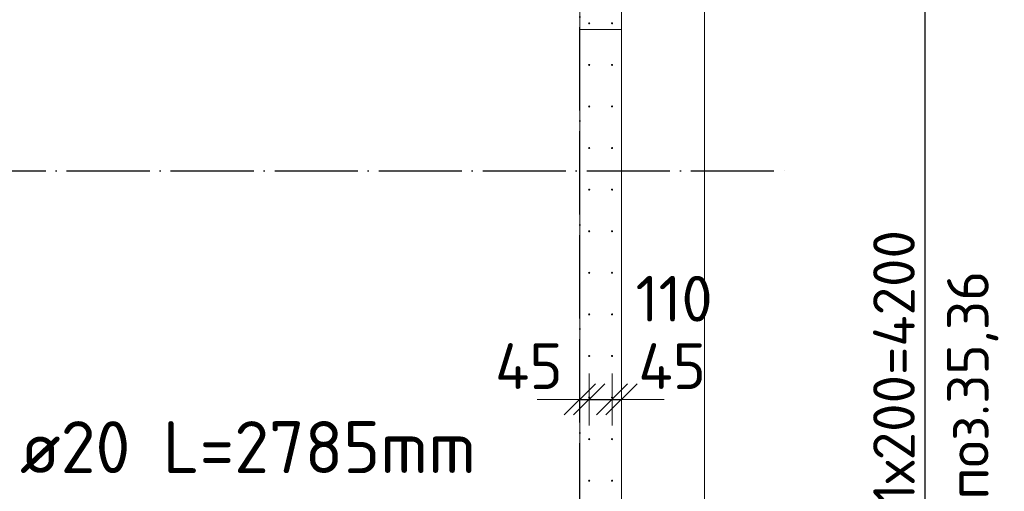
# Model space of a CAD drawing. Header units: millimetres. Extents: x -3725 to 93325, y -74170 to 82591.
# Tile 51 of 140: x 71207 to 75941, y 18499 to 20767. Entities that reach past the tile are written whole.
import ezdxf

# ---------------------------------------------------------------- set-up
doc = ezdxf.new("R2010")
doc.units = ezdxf.units.MM
doc.header["$PDMODE"] = 65
for name, pattern in [('______11', [500, 400, -50, 0, -50]), ('______2', [270, 200, -70]), ('______3', [500, 400, -100]), ('______5', [1100, 800, -100, 100, -100])]:
    doc.linetypes.add(name, pattern=pattern)
for name, color, linetype, lineweight in [('Standard', 7, 'Continuous', 25), ('Арм.стержн. Выпуски', 180, 'Continuous', 35), ('Балка_ общее', 7, '______3', 13), ('Размерная линия_ общее', 7, 'Continuous', 13), ('Размерная линия_ общее_1', 7, 'Continuous', 13), ('Стена_ общее', 7, 'Continuous', 35), ('Фундамент (1)', 7, 'Continuous', 35)]:
    doc.layers.add(name, color=color, linetype=linetype, lineweight=lineweight)
doc.layers.add('Осевая линия_ общее', color=7, linetype='______5', lineweight=13, true_color=0xa0a0a0)
doc.styles.add('ISOCPEUR', font='ISOCPEUR')
doc.dimstyles.new('DIMSTYLE_13', dxfattribs={"dimtxt": 200, "dimasz": 200, "dimexe": 0, "dimexo": 0, "dimgap": 100, "dimtad": 2, "dimdec": 0, "dimrnd": 5, "dimzin": 12, "dimdsep": 46, "dimtxsty": 'ISOCPEUR', "dimblk1": 'ALL_ML_STRICH', "dimblk2": 'ALL_ML_STRICH', "dimsah": 1, "dimcen": 0, "dimclrd": 7, "dimclre": 256, "dimclrt": 7, "dimadec": 0, "dimazin": 0, "dimtfac": 1, "dimtdec": 0, "dimtix": 1, "dimtmove": 2, "dimatfit": 3, "dimfxl": 0, "dimtzin": 0, "dimlwd": 0, "dimlwe": -3, "dimarcsym": 0})
doc.dimstyles.new('DIMSTYLE_5', dxfattribs={"dimtxt": 220, "dimasz": 250, "dimexe": 0, "dimexo": 0, "dimgap": 110, "dimtad": 2, "dimdec": 0, "dimrnd": 5, "dimzin": 12, "dimdsep": 46, "dimtxsty": 'ISOCPEUR', "dimblk1": 'ALL_ML_STRICH', "dimblk2": 'ALL_ML_STRICH', "dimsah": 1, "dimcen": 0, "dimclrd": 7, "dimclre": 256, "dimclrt": 7, "dimadec": 0, "dimazin": 0, "dimtfac": 1, "dimtdec": 0, "dimtix": 1, "dimtmove": 2, "dimatfit": 3, "dimfxl": 0, "dimtvp": 1.2, "dimtzin": 0, "dimlwd": 0, "dimlwe": -3, "dimarcsym": 0})

# ---------------------------------------------------------------- blocks, each defined once
blk = doc.blocks.new('СЛОЖНЫЙ_ОБЪЕКТ_6')
at = {"layer": 'Осевая линия_ общее', "color": 253, "linetype": '______11', "lineweight": -3, "true_color": 0xa0a0a0, "transparency": 33554687}
for p, q in [((73900, 15830), (73900, 40010)), ((56930, 20040), (74900, 20040))]:
    blk.add_line(p, q, dxfattribs=at)
blk = doc.blocks.new('ALL_ML_STRICH')
at = {"color": 0, "linetype": 'ByBlock', "lineweight": -2}
for p, q in [((0, -0.5), (0, 0.5)), ((-0.3, -0.3), (0.3, 0.3)), ((-1, 0), (0.5, 0))]:
    blk.add_line(p, q, dxfattribs=at)
blk = doc.blocks.new('*D372')
at = {"layer": 'DEFPOINTS', "color": 7, "linetype": 'Continuous', "lineweight": 13, "transparency": 33554687}
for p in [(73945, 18999.2), (73900, 18951.7), (73900, 18941.3)]:
    blk.add_point(p, dxfattribs=at)
at = {"layer": 'Размерная линия_ общее', "color": 253, "linetype": 'Continuous', "lineweight": -2, "true_color": 0xa0a0a0, "transparency": 33554687}
for p, q in [((73900, 18941.3), (73900, 18941.3)), ((73945, 18941.3), (73945, 18941.3))]:
    blk.add_line(p, q, dxfattribs=at)
at = {"layer": 'Размерная линия_ общее', "color": 7, "linetype": 'Continuous', "lineweight": -2, "transparency": 33554687}
blk.add_line((73900, 18941.3), (73945, 18941.3), dxfattribs=at)
at = {"layer": 'Размерная линия_ общее', "color": 7, "linetype": 'Continuous', "lineweight": 13, "transparency": 33554687, "xscale": 250, "yscale": 250, "zscale": 250}
blk.add_blockref('ALL_ML_STRICH', (73945, 18941.3), dxfattribs=at)
at = {"layer": 'Размерная линия_ общее', "color": 7, "linetype": 'Continuous', "lineweight": 13, "transparency": 33554687, "xscale": 250, "yscale": 250, "zscale": 250, "rotation": 180}
blk.add_blockref('ALL_ML_STRICH', (73900, 18941.3), dxfattribs=at)
at = {"layer": 'Размерная линия_ общее', "color": 7, "linetype": 'Continuous', "lineweight": 13, "transparency": 33554687, "insert": (73655, 19101.2), "char_height": 220, "width": 440, "attachment_point": 5, "style": 'ISOCPEUR'}
blk.add_mtext('\\A1;{45}', dxfattribs=at)
blk = doc.blocks.new('*D373')
at = {"layer": 'DEFPOINTS', "color": 7, "linetype": 'Continuous', "lineweight": 13, "transparency": 33554687}
for p in [(73945, 18999.2), (74055, 18999.2), (73945, 18941.3)]:
    blk.add_point(p, dxfattribs=at)
at = {"layer": 'Размерная линия_ общее', "color": 253, "linetype": 'Continuous', "lineweight": -2, "true_color": 0xa0a0a0, "transparency": 33554687}
for p, q in [((73945, 18941.3), (73945, 18941.3)), ((74055, 18941.3), (74055, 18941.3))]:
    blk.add_line(p, q, dxfattribs=at)
at = {"layer": 'Размерная линия_ общее', "color": 7, "linetype": 'Continuous', "lineweight": -2, "transparency": 33554687}
blk.add_line((73945, 18941.3), (74055, 18941.3), dxfattribs=at)
at = {"layer": 'Размерная линия_ общее', "color": 7, "linetype": 'Continuous', "lineweight": 13, "transparency": 33554687, "xscale": 250, "yscale": 250, "zscale": 250}
blk.add_blockref('ALL_ML_STRICH', (74055, 18941.3), dxfattribs=at)
at = {"layer": 'Размерная линия_ общее', "color": 7, "linetype": 'Continuous', "lineweight": 13, "transparency": 33554687, "xscale": 250, "yscale": 250, "zscale": 250, "rotation": 180}
blk.add_blockref('ALL_ML_STRICH', (73945, 18941.3), dxfattribs=at)
at = {"layer": 'Размерная линия_ общее', "color": 7, "linetype": 'Continuous', "lineweight": 13, "transparency": 33554687, "insert": (74353.7, 19425.5), "char_height": 220, "width": 660, "attachment_point": 5, "style": 'ISOCPEUR'}
blk.add_mtext('\\A1;{110}', dxfattribs=at)
blk = doc.blocks.new('*D374')
at = {"layer": 'DEFPOINTS', "color": 7, "linetype": 'Continuous', "lineweight": 13, "transparency": 33554687}
for p in [(74055, 18999.2), (74100, 18992.2), (74055, 18941.3)]:
    blk.add_point(p, dxfattribs=at)
at = {"layer": 'Размерная линия_ общее', "color": 253, "linetype": 'Continuous', "lineweight": -2, "true_color": 0xa0a0a0, "transparency": 33554687}
for p, q in [((74055, 18941.3), (74055, 18941.3)), ((74100, 18941.3), (74100, 18941.3))]:
    blk.add_line(p, q, dxfattribs=at)
at = {"layer": 'Размерная линия_ общее', "color": 7, "linetype": 'Continuous', "lineweight": -2, "transparency": 33554687}
blk.add_line((74055, 18941.3), (74100, 18941.3), dxfattribs=at)
at = {"layer": 'Размерная линия_ общее', "color": 7, "linetype": 'Continuous', "lineweight": 13, "transparency": 33554687, "xscale": 250, "yscale": 250, "zscale": 250}
blk.add_blockref('ALL_ML_STRICH', (74100, 18941.3), dxfattribs=at)
at = {"layer": 'Размерная линия_ общее', "color": 7, "linetype": 'Continuous', "lineweight": 13, "transparency": 33554687, "xscale": 250, "yscale": 250, "zscale": 250, "rotation": 180}
blk.add_blockref('ALL_ML_STRICH', (74055, 18941.3), dxfattribs=at)
at = {"layer": 'Размерная линия_ общее', "color": 7, "linetype": 'Continuous', "lineweight": 13, "transparency": 33554687, "insert": (74343.8, 19101.2), "char_height": 220, "width": 440, "attachment_point": 5, "style": 'ISOCPEUR'}
blk.add_mtext('\\A1;{45}', dxfattribs=at)
blk = doc.blocks.new('*D642')
at = {"layer": 'DEFPOINTS', "color": 7, "linetype": 'Continuous', "lineweight": 13, "transparency": 33554687}
for p in [(74055, 21150), (74055, 16950), (75560.2, 16950)]:
    blk.add_point(p, dxfattribs=at)
at = {"layer": 'Размерная линия_ общее_1', "color": 253, "linetype": 'Continuous', "lineweight": -2, "true_color": 0xa0a0a0, "transparency": 33554687}
for p, q in [((74075, 21150), (75560.2, 21150)), ((74075, 16950), (75560.2, 16950))]:
    blk.add_line(p, q, dxfattribs=at)
at = {"layer": 'Размерная линия_ общее_1', "color": 7, "linetype": 'Continuous', "lineweight": -2, "transparency": 33554687}
blk.add_line((75560.2, 16950), (75560.2, 21150), dxfattribs=at)
at = {"layer": 'Размерная линия_ общее_1', "color": 7, "linetype": 'Continuous', "lineweight": 13, "transparency": 33554687, "xscale": 200, "yscale": 200, "zscale": 200}
for p, rotation in [((75560.2, 21150), 90), ((75560.2, 16950), 270)]:
    blk.add_blockref('ALL_ML_STRICH', p, dxfattribs=dict(at, rotation=rotation))
at = {"layer": 'Размерная линия_ общее_1', "color": 7, "linetype": 'Continuous', "lineweight": 13, "transparency": 33554687, "insert": (75310.2, 18300), "char_height": 200, "width": 10, "attachment_point": 1, "rotation": 90, "line_spacing_factor": 0.60241, "style": 'ISOCPEUR'}
blk.add_mtext('21х200=4200', dxfattribs=at)

msp = doc.modelspace()

# ---------------------------------------------------------------- hatches: boundary and pattern name
at = {"layer": 'Арм.стержн. Выпуски', "linetype": 'Continuous', "lineweight": 35, "transparency": 33554687}
for points in [[(73950, 20750), (73949.6, 20751.9), (73948.5, 20753.5), (73946.9, 20754.6), (73945, 20755), (73943.1, 20754.6), (73941.5, 20753.5), (73940.4, 20751.9), (73940, 20750), (73940.4, 20748.1), (73941.5, 20746.5), (73943.1, 20745.4), (73945, 20745), (73946.9, 20745.4), (73948.5, 20746.5), (73949.6, 20748.1)], [(74060, 20750), (74059.6, 20751.9), (74058.5, 20753.5), (74056.9, 20754.6), (74055, 20755), (74053.1, 20754.6), (74051.5, 20753.5), (74050.4, 20751.9), (74050, 20750), (74050.4, 20748.1), (74051.5, 20746.5), (74053.1, 20745.4), (74055, 20745), (74056.9, 20745.4), (74058.5, 20746.5), (74059.6, 20748.1)], [(73950, 20550), (73949.6, 20551.9), (73948.5, 20553.5), (73946.9, 20554.6), (73945, 20555), (73943.1, 20554.6), (73941.5, 20553.5), (73940.4, 20551.9), (73940, 20550), (73940.4, 20548.1), (73941.5, 20546.5), (73943.1, 20545.4), (73945, 20545), (73946.9, 20545.4), (73948.5, 20546.5), (73949.6, 20548.1)], [(74060, 20550), (74059.6, 20551.9), (74058.5, 20553.5), (74056.9, 20554.6), (74055, 20555), (74053.1, 20554.6), (74051.5, 20553.5), (74050.4, 20551.9), (74050, 20550), (74050.4, 20548.1), (74051.5, 20546.5), (74053.1, 20545.4), (74055, 20545), (74056.9, 20545.4), (74058.5, 20546.5), (74059.6, 20548.1)], [(73950, 20350), (73949.6, 20351.9), (73948.5, 20353.5), (73946.9, 20354.6), (73945, 20355), (73943.1, 20354.6), (73941.5, 20353.5), (73940.4, 20351.9), (73940, 20350), (73940.4, 20348.1), (73941.5, 20346.5), (73943.1, 20345.4), (73945, 20345), (73946.9, 20345.4), (73948.5, 20346.5), (73949.6, 20348.1)], [(74060, 20350), (74059.6, 20351.9), (74058.5, 20353.5), (74056.9, 20354.6), (74055, 20355), (74053.1, 20354.6), (74051.5, 20353.5), (74050.4, 20351.9), (74050, 20350), (74050.4, 20348.1), (74051.5, 20346.5), (74053.1, 20345.4), (74055, 20345), (74056.9, 20345.4), (74058.5, 20346.5), (74059.6, 20348.1)], [(73950, 20150), (73949.6, 20151.9), (73948.5, 20153.5), (73946.9, 20154.6), (73945, 20155), (73943.1, 20154.6), (73941.5, 20153.5), (73940.4, 20151.9), (73940, 20150), (73940.4, 20148.1), (73941.5, 20146.5), (73943.1, 20145.4), (73945, 20145), (73946.9, 20145.4), (73948.5, 20146.5), (73949.6, 20148.1)], [(74060, 20150), (74059.6, 20151.9), (74058.5, 20153.5), (74056.9, 20154.6), (74055, 20155), (74053.1, 20154.6), (74051.5, 20153.5), (74050.4, 20151.9), (74050, 20150), (74050.4, 20148.1), (74051.5, 20146.5), (74053.1, 20145.4), (74055, 20145), (74056.9, 20145.4), (74058.5, 20146.5), (74059.6, 20148.1)], [(73950, 19950), (73949.6, 19951.9), (73948.5, 19953.5), (73946.9, 19954.6), (73945, 19955), (73943.1, 19954.6), (73941.5, 19953.5), (73940.4, 19951.9), (73940, 19950), (73940.4, 19948.1), (73941.5, 19946.5), (73943.1, 19945.4), (73945, 19945), (73946.9, 19945.4), (73948.5, 19946.5), (73949.6, 19948.1)], [(74060, 19950), (74059.6, 19951.9), (74058.5, 19953.5), (74056.9, 19954.6), (74055, 19955), (74053.1, 19954.6), (74051.5, 19953.5), (74050.4, 19951.9), (74050, 19950), (74050.4, 19948.1), (74051.5, 19946.5), (74053.1, 19945.4), (74055, 19945), (74056.9, 19945.4), (74058.5, 19946.5), (74059.6, 19948.1)], [(73950, 19750), (73949.6, 19751.9), (73948.5, 19753.5), (73946.9, 19754.6), (73945, 19755), (73943.1, 19754.6), (73941.5, 19753.5), (73940.4, 19751.9), (73940, 19750), (73940.4, 19748.1), (73941.5, 19746.5), (73943.1, 19745.4), (73945, 19745), (73946.9, 19745.4), (73948.5, 19746.5), (73949.6, 19748.1)], [(74060, 19750), (74059.6, 19751.9), (74058.5, 19753.5), (74056.9, 19754.6), (74055, 19755), (74053.1, 19754.6), (74051.5, 19753.5), (74050.4, 19751.9), (74050, 19750), (74050.4, 19748.1), (74051.5, 19746.5), (74053.1, 19745.4), (74055, 19745), (74056.9, 19745.4), (74058.5, 19746.5), (74059.6, 19748.1)], [(73950, 19550), (73949.6, 19551.9), (73948.5, 19553.5), (73946.9, 19554.6), (73945, 19555), (73943.1, 19554.6), (73941.5, 19553.5), (73940.4, 19551.9), (73940, 19550), (73940.4, 19548.1), (73941.5, 19546.5), (73943.1, 19545.4), (73945, 19545), (73946.9, 19545.4), (73948.5, 19546.5), (73949.6, 19548.1)], [(74060, 19550), (74059.6, 19551.9), (74058.5, 19553.5), (74056.9, 19554.6), (74055, 19555), (74053.1, 19554.6), (74051.5, 19553.5), (74050.4, 19551.9), (74050, 19550), (74050.4, 19548.1), (74051.5, 19546.5), (74053.1, 19545.4), (74055, 19545), (74056.9, 19545.4), (74058.5, 19546.5), (74059.6, 19548.1)], [(73950, 19350), (73949.6, 19351.9), (73948.5, 19353.5), (73946.9, 19354.6), (73945, 19355), (73943.1, 19354.6), (73941.5, 19353.5), (73940.4, 19351.9), (73940, 19350), (73940.4, 19348.1), (73941.5, 19346.5), (73943.1, 19345.4), (73945, 19345), (73946.9, 19345.4), (73948.5, 19346.5), (73949.6, 19348.1)], [(74060, 19350), (74059.6, 19351.9), (74058.5, 19353.5), (74056.9, 19354.6), (74055, 19355), (74053.1, 19354.6), (74051.5, 19353.5), (74050.4, 19351.9), (74050, 19350), (74050.4, 19348.1), (74051.5, 19346.5), (74053.1, 19345.4), (74055, 19345), (74056.9, 19345.4), (74058.5, 19346.5), (74059.6, 19348.1)], [(73950, 19150), (73949.6, 19151.9), (73948.5, 19153.5), (73946.9, 19154.6), (73945, 19155), (73943.1, 19154.6), (73941.5, 19153.5), (73940.4, 19151.9), (73940, 19150), (73940.4, 19148.1), (73941.5, 19146.5), (73943.1, 19145.4), (73945, 19145), (73946.9, 19145.4), (73948.5, 19146.5), (73949.6, 19148.1)], [(74060, 19150), (74059.6, 19151.9), (74058.5, 19153.5), (74056.9, 19154.6), (74055, 19155), (74053.1, 19154.6), (74051.5, 19153.5), (74050.4, 19151.9), (74050, 19150), (74050.4, 19148.1), (74051.5, 19146.5), (74053.1, 19145.4), (74055, 19145), (74056.9, 19145.4), (74058.5, 19146.5), (74059.6, 19148.1)], [(73950, 18950), (73949.6, 18951.9), (73948.5, 18953.5), (73946.9, 18954.6), (73945, 18955), (73943.1, 18954.6), (73941.5, 18953.5), (73940.4, 18951.9), (73940, 18950), (73940.4, 18948.1), (73941.5, 18946.5), (73943.1, 18945.4), (73945, 18945), (73946.9, 18945.4), (73948.5, 18946.5), (73949.6, 18948.1)], [(74060, 18950), (74059.6, 18951.9), (74058.5, 18953.5), (74056.9, 18954.6), (74055, 18955), (74053.1, 18954.6), (74051.5, 18953.5), (74050.4, 18951.9), (74050, 18950), (74050.4, 18948.1), (74051.5, 18946.5), (74053.1, 18945.4), (74055, 18945), (74056.9, 18945.4), (74058.5, 18946.5), (74059.6, 18948.1)], [(73950, 18750), (73949.6, 18751.9), (73948.5, 18753.5), (73946.9, 18754.6), (73945, 18755), (73943.1, 18754.6), (73941.5, 18753.5), (73940.4, 18751.9), (73940, 18750), (73940.4, 18748.1), (73941.5, 18746.5), (73943.1, 18745.4), (73945, 18745), (73946.9, 18745.4), (73948.5, 18746.5), (73949.6, 18748.1)], [(74060, 18750), (74059.6, 18751.9), (74058.5, 18753.5), (74056.9, 18754.6), (74055, 18755), (74053.1, 18754.6), (74051.5, 18753.5), (74050.4, 18751.9), (74050, 18750), (74050.4, 18748.1), (74051.5, 18746.5), (74053.1, 18745.4), (74055, 18745), (74056.9, 18745.4), (74058.5, 18746.5), (74059.6, 18748.1)], [(73950, 18550), (73949.6, 18551.9), (73948.5, 18553.5), (73946.9, 18554.6), (73945, 18555), (73943.1, 18554.6), (73941.5, 18553.5), (73940.4, 18551.9), (73940, 18550), (73940.4, 18548.1), (73941.5, 18546.5), (73943.1, 18545.4), (73945, 18545), (73946.9, 18545.4), (73948.5, 18546.5), (73949.6, 18548.1)], [(74060, 18550), (74059.6, 18551.9), (74058.5, 18553.5), (74056.9, 18554.6), (74055, 18555), (74053.1, 18554.6), (74051.5, 18553.5), (74050.4, 18551.9), (74050, 18550), (74050.4, 18548.1), (74051.5, 18546.5), (74053.1, 18545.4), (74055, 18545), (74056.9, 18545.4), (74058.5, 18546.5), (74059.6, 18548.1)]]:
    msp.add_hatch(color=4, dxfattribs=at).paths.add_polyline_path(points)

# ---------------------------------------------------------------- linework, layer by layer
at = {"layer": 'Стена_ общее', "color": 7, "linetype": 'Continuous', "lineweight": 18, "transparency": 33554687}
for p, q in [((73900, 16840), (73900, 23230)), ((73900, 16840), (73900, 23230)), ((74100, 23230), (74100, 16640)), ((74100, 23230), (74100, 16640))]:
    msp.add_line(p, q, dxfattribs=at)
at = {"layer": 'Стена_ общее', "color": 253, "linetype": '______2', "lineweight": 18, "true_color": 0xababab, "transparency": 33554687}
msp.add_line((73900, 20720), (74100, 20720), dxfattribs=at)
msp.add_line((73900, 20720), (74100, 20720), dxfattribs=at)
at = {"layer": 'Фундамент (1)', "color": 7, "lineweight": 18, "transparency": 33554687}
msp.add_line((74500, 22830), (74500, 16640), dxfattribs=at)
at = {"layer": 'Фундамент (1)', "color": 7, "linetype": 'Continuous', "lineweight": 18, "transparency": 33554687}
msp.add_line((74500, 22830), (74500, 16640), dxfattribs=at)

# ---------------------------------------------------------------- block references
at = {"layer": 'Балка_ общее', "color": 7, "linetype": 'Continuous', "lineweight": 13, "transparency": 33554687}
msp.add_blockref('СЛОЖНЫЙ_ОБЪЕКТ_6', (0, 0), dxfattribs=at)

# ---------------------------------------------------------------- texts
at = {"layer": 'Standard', "color": 7, "linetype": 'Continuous', "lineweight": 13, "transparency": 33554687, "insert": (75788.9, 19009.8), "char_height": 200, "width": 1196.491, "attachment_point": 5, "rotation": 90, "style": 'ISOCPEUR'}
msp.add_mtext('\\A1;{\\fISOCPEUR|i0|b0;\\H200.000000;\\W1.000000;\\C7;поз.35,36}\\P', dxfattribs=at)
at = {"layer": 'Арм.стержн. Выпуски', "color": 7, "linetype": 'Continuous', "lineweight": 25, "transparency": 33554687, "insert": (71208.6, 18586.7), "char_height": 250, "width": 2496.203, "attachment_point": 7, "style": 'ISOCPEUR'}
msp.add_mtext('\\W0.98;ø20 L=2785mm ', dxfattribs=at)

# ---------------------------------------------------------------- dimensions: what is measured, and where the dimension line sits
at = {"layer": 'Размерная линия_ общее', "color": 7, "linetype": 'Continuous', "lineweight": 13, "transparency": 33554687}
for base, p1, p2, picture, middle in [((74055, 18941.3), (73945, 18941.3), (74055, 18941.3), '*D373', (74353.7, 19425.5)), ((73945, 18941.3), (73900, 18941.3), (73945, 18941.3), '*D372', (73655, 19101.2)), ((74100, 18941.3), (74055, 18941.3), (74100, 18941.3), '*D374', (74343.8, 19101.2))]:
    dim = msp.add_linear_dim(base=base, p1=p1, p2=p2, dimstyle='DIMSTYLE_5', override={"dimpost": '<>', "dimclrd": 7, "dimclre": 253, "dimclrt": 7, "dimlwd": 0, "dimlwe": 65533}, dxfattribs=at)
    dim.commit()
    dim.dimension.update_dxf_attribs({"geometry": picture, "text_midpoint": middle, "dimtype": 160})
at = {"layer": 'Размерная линия_ общее_1', "color": 7, "linetype": 'Continuous', "lineweight": 13, "transparency": 33554687}
dim = msp.add_linear_dim(base=(75560.2, 21150), p1=(74075, 16950), p2=(74075, 21150), angle=90, text='21х200=4200', dimstyle='DIMSTYLE_13', override={"dimpost": '<>', "dimclrd": 7, "dimclre": 253, "dimclrt": 7, "dimlwd": 0, "dimlwe": 65533}, dxfattribs=at)
dim.commit()
dim.dimension.update_dxf_attribs({"geometry": '*D642', "text_midpoint": (75460.2, 19050), "dimtype": 160})

doc.saveas('drawing.dxf')
